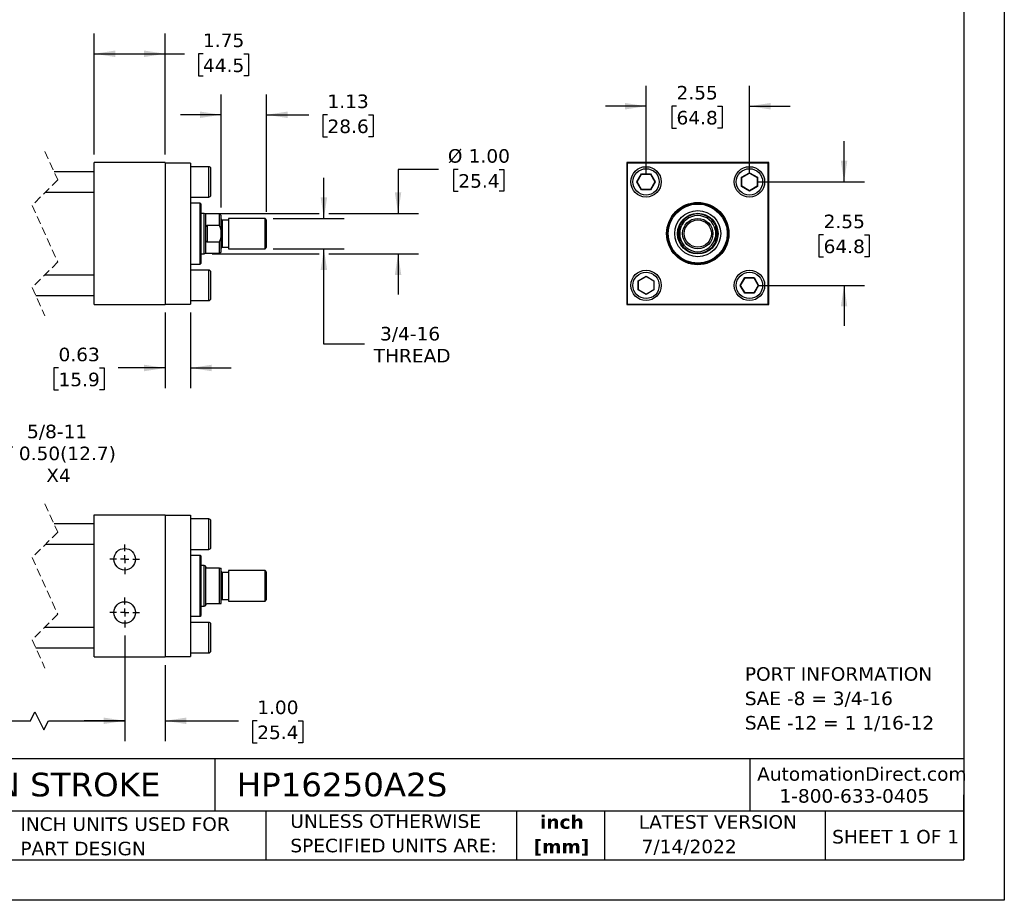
# Model space of a CAD drawing. Header units: inches. Extents: x 0 to 44, y 0 to 34.
# Tile 2 of 3: x 19.7 to 44, y 0 to 21.7. Entities that reach past the tile are written whole.
import ezdxf

# ---------------------------------------------------------------- set-up
doc = ezdxf.new("R2010")
doc.units = ezdxf.units.IN
doc.header["$LTSCALE"] = 4
doc.header["$MEASUREMENT"] = 0
for name, pattern in [('SLD-Center', [0.75, 0.6, -0.05, 0.05, -0.05]), ('SLD-Dashed', [0.075, 0.05, -0.025]), ('SLD-Solid', [0])]:
    doc.linetypes.add(name, pattern=pattern)
doc.layers.add('CENTER', color=40, linetype='SLD-Center')
doc.layers.add('DIMENSIONS', color=140, linetype='SLD-Solid', lineweight=25)
doc.layers.add('TEXT', color=140, linetype='SLD-Solid', lineweight=25)
doc.styles.add('SLDTEXTSTYLE0', font='VERDANA.TTF')
doc.styles.add('SLDTEXTSTYLE1', font='VERDANAB.TTF')
doc.dimstyles.new('SLDDIMSTYLE0', dxfattribs={"dimtxt": 0.339844, "dimasz": 0.52, "dimexe": 0, "dimexo": 0.0625, "dimgap": 0.084961, "dimtad": 0, "dimtih": 1, "dimtoh": 1, "dimrnd": 1e-09, "dimzin": 4, "dimdsep": 46, "dimtxsty": 'SLDTEXTSTYLE0', "dimsah": 1, "dimcen": 0.09, "dimadec": 0, "dimazin": 1, "dimtfac": 1, "dimtofl": 0, "dimtmove": 0, "dimatfit": 3, "dimfxl": 0, "dimfrac": 2, "dimtolj": 1, "dimtzin": 12, "dimarcsym": 0})
doc.dimstyles.new('SLDDIMSTYLE1', dxfattribs={"dimtxt": 0.339844, "dimasz": 0.52, "dimexe": 0, "dimexo": 0.0625, "dimgap": 0.084961, "dimtad": 0, "dimtih": 1, "dimtoh": 1, "dimrnd": 1e-09, "dimzin": 12, "dimdsep": 46, "dimtxsty": 'SLDTEXTSTYLE0', "dimsah": 1, "dimcen": 0.09, "dimadec": 0, "dimazin": 3, "dimtfac": 1, "dimtofl": 0, "dimtmove": 0, "dimatfit": 3, "dimfxl": 0, "dimfrac": 2, "dimtolj": 1, "dimtzin": 12, "dimarcsym": 0})
doc.dimstyles.new('SLDDIMSTYLE2', dxfattribs={"dimtxt": 0.339844, "dimasz": 0.52, "dimexe": 0, "dimexo": 0.0625, "dimgap": 0.084961, "dimtad": 0, "dimtih": 1, "dimtoh": 1, "dimrnd": 1e-09, "dimzin": 12, "dimdsep": 46, "dimtxsty": 'SLDTEXTSTYLE0', "dimsah": 1, "dimcen": 0.09, "dimadec": 0, "dimazin": 3, "dimtfac": 1, "dimtmove": 0, "dimatfit": 0, "dimfxl": 0, "dimfrac": 2, "dimtolj": 1, "dimtzin": 12, "dimarcsym": 0})
doc.dimstyles.new('SLDDIMSTYLE3', dxfattribs={"dimtxt": 0.339844, "dimasz": 0.52, "dimexe": 0, "dimexo": 0.0625, "dimgap": 0.084961, "dimtad": 0, "dimtih": 1, "dimtoh": 1, "dimrnd": 1e-09, "dimzin": 4, "dimdsep": 46, "dimtxsty": 'SLDTEXTSTYLE0', "dimsah": 1, "dimcen": 0.09, "dimadec": 0, "dimazin": 1, "dimtfac": 1, "dimtmove": 0, "dimatfit": 0, "dimfxl": 0, "dimfrac": 2, "dimtolj": 1, "dimtzin": 12, "dimarcsym": 0})
doc.dimstyles.new('SLDDIMSTYLE4', dxfattribs={"dimtxt": 0.339844, "dimasz": 0.52, "dimexe": 0, "dimexo": 0.0625, "dimgap": 0.084961, "dimtad": 0, "dimtih": 1, "dimtoh": 1, "dimrnd": 1e-09, "dimdsep": 46, "dimtxsty": 'SLDTEXTSTYLE0', "dimsah": 1, "dimcen": 0.09, "dimadec": 0, "dimazin": 2, "dimtfac": 1, "dimtmove": 0, "dimatfit": 0, "dimfxl": 0, "dimfrac": 2, "dimtolj": 1, "dimtzin": 12, "dimarcsym": 0})
doc.dimstyles.new('SLDDIMSTYLE6', dxfattribs={"dimtxt": 0.339844, "dimasz": 0.52, "dimexe": 0, "dimexo": 0.0625, "dimgap": 0.084961, "dimtad": 0, "dimtih": 1, "dimtoh": 1, "dimrnd": 1e-09, "dimzin": 12, "dimdsep": 46, "dimtxsty": 'SLDTEXTSTYLE0', "dimsah": 1, "dimcen": 0, "dimadec": 0, "dimazin": 3, "dimtfac": 1, "dimtofl": 0, "dimtmove": 0, "dimatfit": 3, "dimfxl": 0, "dimfrac": 2, "dimtolj": 1, "dimtzin": 12, "dimarcsym": 0})

# ---------------------------------------------------------------- blocks, each defined once
blk = doc.blocks.new('SW_NOTE_0')
at = {"layer": 'TEXT', "color": 0, "char_height": 0.33333, "attachment_point": 1, "style": 'SLDTEXTSTYLE0'}
for s, insert in [('PORT INFORMATION', (0, 0.423)), ('SAE -8 = 3/4-16', (0, -0.179)), ('SAE -12 = 1 1/16-12', (0, -0.78))]:
    blk.add_mtext(s, dxfattribs=dict(at, insert=insert))
blk = doc.blocks.new('SW_NOTE_0_1')
at = {"layer": 'TEXT', "color": 0, "char_height": 0.3333, "attachment_point": 2, "style": 'SLDTEXTSTYLE1'}
for s, insert in [('inch', (0.5, 0.423)), ('[mm]', (0.489, -0.179))]:
    blk.add_mtext(s, dxfattribs=dict(at, insert=insert))
blk = doc.blocks.new('SW_NOTE_0_2')
at = {"layer": 'TEXT', "color": 0, "char_height": 0.33333, "attachment_point": 1, "style": 'SLDTEXTSTYLE0'}
for s, insert in [('UNLESS OTHERWISE ', (0, 0.423)), ('SPECIFIED UNITS ARE:', (0, -0.179))]:
    blk.add_mtext(s, dxfattribs=dict(at, insert=insert))
blk = doc.blocks.new('SW_NOTE_0_6')
at = {"layer": 'TEXT', "color": 0, "char_height": 0.33333, "attachment_point": 1, "style": 'SLDTEXTSTYLE0'}
for s, insert in [('INCH UNITS USED FOR ', (0, 0.423)), ('PART DESIGN', (0, -0.179))]:
    blk.add_mtext(s, dxfattribs=dict(at, insert=insert))
blk = doc.blocks.new('_D_1')
at = {"layer": 'DIMENSIONS'}
for p, q in [((21.56, 18.38), (21.56, 21.362)), ((23.31, 18.38), (23.31, 21.362)), ((21.56, 20.862), (23.31, 20.862)), ((23.31, 20.862), (23.781, 20.862)), ((24.241, 20.862), (24.127, 20.862)), ((24.127, 20.862), (24.127, 20.322)), ((25.251, 20.862), (25.365, 20.862)), ((25.365, 20.862), (25.365, 20.322)), ((24.127, 20.322), (24.241, 20.322)), ((25.365, 20.322), (25.251, 20.322))]:
    blk.add_line(p, q, dxfattribs=at)
for points in [[(21.56, 20.862), (22.08, 20.782), (22.08, 20.942)], [(23.31, 20.862), (22.79, 20.942), (22.79, 20.782)]]:
    blk.add_solid(points, dxfattribs=at)
at = {"layer": 'DIMENSIONS', "char_height": 0.3333, "attachment_point": 1, "style": 'SLDTEXTSTYLE0'}
for s, insert in [('1.75', (24.241, 21.361)), ('44.5', (24.241, 20.745))]:
    blk.add_mtext(s, dxfattribs=dict(at, insert=insert))
blk = doc.blocks.new('_D_2')
at = {"layer": 'DIMENSIONS'}
for p, q in [((24.685, 17.074), (24.685, 19.859)), ((25.81, 16.965), (25.81, 19.859)), ((24.685, 19.359), (23.685, 19.359)), ((25.81, 19.359), (26.849, 19.359)), ((27.31, 19.359), (27.196, 19.359)), ((27.196, 19.359), (27.196, 18.819)), ((28.32, 19.359), (28.434, 19.359)), ((28.434, 19.359), (28.434, 18.819)), ((27.196, 18.819), (27.31, 18.819)), ((28.434, 18.819), (28.32, 18.819))]:
    blk.add_line(p, q, dxfattribs=at)
for points in [[(24.685, 19.359), (24.165, 19.439), (24.165, 19.279)], [(25.81, 19.359), (26.33, 19.279), (26.33, 19.439)]]:
    blk.add_solid(points, dxfattribs=at)
at = {"layer": 'DIMENSIONS', "char_height": 0.3333, "attachment_point": 1, "style": 'SLDTEXTSTYLE0'}
for s, insert in [('1.13', (27.31, 19.858)), ('28.6', (27.31, 19.242))]:
    blk.add_mtext(s, dxfattribs=dict(at, insert=insert))
blk = doc.blocks.new('_D_3')
at = {"layer": 'DIMENSIONS'}
for p, q in [((30.051, 18.013), (29.051, 18.013)), ((29.051, 18.013), (29.051, 16.93)), ((30.536, 18.013), (30.421, 18.013)), ((30.421, 18.013), (30.421, 17.473)), ((31.545, 18.013), (31.66, 18.013)), ((31.66, 18.013), (31.66, 17.473)), ((30.421, 17.473), (30.536, 17.473)), ((31.66, 17.473), (31.545, 17.473)), ((24.466, 16.93), (27.102, 16.93)), ((27.342, 16.93), (29.551, 16.93)), ((24.466, 15.93), (27.102, 15.93)), ((27.342, 15.93), (29.551, 15.93)), ((29.051, 15.93), (29.051, 14.93))]:
    blk.add_line(p, q, dxfattribs=at)
for points in [[(29.051, 16.93), (29.131, 17.45), (28.971, 17.45)], [(29.051, 15.93), (28.971, 15.41), (29.131, 15.41)]]:
    blk.add_solid(points, dxfattribs=at)
at = {"layer": 'DIMENSIONS', "char_height": 0.3333, "attachment_point": 1, "style": 'SLDTEXTSTYLE0'}
for s, insert in [('%%c', (30.279, 18.512)), ('1.00', (30.792, 18.512)), ('25.4', (30.536, 17.896))]:
    blk.add_mtext(s, dxfattribs=dict(at, insert=insert))
blk = doc.blocks.new('_D_4')
at = {"layer": 'DIMENSIONS'}
for p, q in [((27.222, 16.805), (27.222, 17.805)), ((25.971, 16.805), (27.722, 16.805)), ((25.971, 16.055), (27.722, 16.055)), ((27.222, 13.707), (27.222, 16.055)), ((28.222, 13.707), (27.222, 13.707))]:
    blk.add_line(p, q, dxfattribs=at)
for points in [[(27.222, 16.805), (27.302, 17.325), (27.142, 17.325)], [(27.222, 16.055), (27.142, 15.535), (27.302, 15.535)]]:
    blk.add_solid(points, dxfattribs=at)
at = {"layer": 'DIMENSIONS', "char_height": 0.3333, "attachment_point": 1, "style": 'SLDTEXTSTYLE0'}
for s, insert in [('3/4-16', (28.606, 14.131)), ('THREAD', (28.451, 13.59))]:
    blk.add_mtext(s, dxfattribs=dict(at, insert=insert))
blk = doc.blocks.new('_D_5')
at = {"layer": 'DIMENSIONS'}
for p, q in [((23.31, 14.49), (23.31, 12.619)), ((23.935, 14.49), (23.935, 12.619)), ((20.678, 13.119), (20.564, 13.119)), ((20.564, 13.119), (20.564, 12.579)), ((21.688, 13.119), (21.802, 13.119)), ((21.802, 13.119), (21.802, 12.579)), ((23.31, 13.119), (22.149, 13.119)), ((23.935, 13.119), (24.935, 13.119)), ((20.564, 12.579), (20.678, 12.579)), ((21.802, 12.579), (21.688, 12.579))]:
    blk.add_line(p, q, dxfattribs=at)
for points in [[(23.31, 13.119), (22.79, 13.199), (22.79, 13.039)], [(23.935, 13.119), (24.455, 13.039), (24.455, 13.199)]]:
    blk.add_solid(points, dxfattribs=at)
at = {"layer": 'DIMENSIONS', "char_height": 0.3333, "attachment_point": 1, "style": 'SLDTEXTSTYLE0'}
for s, insert in [('0.63', (20.678, 13.619)), ('15.9', (20.678, 13.003))]:
    blk.add_mtext(s, dxfattribs=dict(at, insert=insert))
blk = doc.blocks.new('_D_6')
at = {"layer": 'DIMENSIONS'}
for p, q in [((35.166, 17.905), (35.166, 20.07)), ((37.716, 17.905), (37.716, 20.07)), ((35.166, 19.57), (34.166, 19.57)), ((35.917, 19.57), (35.803, 19.57)), ((35.803, 19.57), (35.803, 19.03)), ((36.927, 19.57), (37.041, 19.57)), ((37.041, 19.57), (37.041, 19.03)), ((37.716, 19.57), (38.716, 19.57)), ((35.803, 19.03), (35.917, 19.03)), ((37.041, 19.03), (36.927, 19.03))]:
    blk.add_line(p, q, dxfattribs=at)
for points in [[(35.166, 19.57), (34.646, 19.65), (34.646, 19.49)], [(37.716, 19.57), (38.236, 19.49), (38.236, 19.65)]]:
    blk.add_solid(points, dxfattribs=at)
at = {"layer": 'DIMENSIONS', "char_height": 0.3333, "attachment_point": 1, "style": 'SLDTEXTSTYLE0'}
for s, insert in [('2.55', (35.917, 20.07)), ('64.8', (35.917, 19.454))]:
    blk.add_mtext(s, dxfattribs=dict(at, insert=insert))
blk = doc.blocks.new('_D_7')
at = {"layer": 'DIMENSIONS'}
for p, q in [((40.049, 17.705), (40.049, 18.705)), ((37.916, 17.705), (40.549, 17.705)), ((39.544, 16.399), (39.43, 16.399)), ((39.43, 16.399), (39.43, 15.858)), ((40.554, 16.399), (40.668, 16.399)), ((40.668, 16.399), (40.668, 15.858)), ((39.43, 15.858), (39.544, 15.858)), ((40.668, 15.858), (40.554, 15.858)), ((37.916, 15.155), (40.549, 15.155)), ((40.049, 15.155), (40.049, 14.155))]:
    blk.add_line(p, q, dxfattribs=at)
for points in [[(40.049, 17.705), (40.129, 18.225), (39.969, 18.225)], [(40.049, 15.155), (39.969, 14.635), (40.129, 14.635)]]:
    blk.add_solid(points, dxfattribs=at)
at = {"layer": 'DIMENSIONS', "char_height": 0.3333, "attachment_point": 1, "style": 'SLDTEXTSTYLE0'}
for s, insert in [('2.55', (39.544, 16.898)), ('64.8', (39.544, 16.282))]:
    blk.add_mtext(s, dxfattribs=dict(at, insert=insert))
blk = doc.blocks.new('_D_19')
at = {"layer": 'DIMENSIONS'}
for p, q in [((17.386, 6.527), (17.386, 3.924)), ((22.31, 6.527), (22.31, 3.924)), ((19.984, 4.424), (20.095, 4.646)), ((20.095, 4.646), (20.317, 4.202)), ((14.474, 4.424), (14.36, 4.424)), ((14.36, 4.424), (14.36, 3.884)), ((15.767, 4.424), (15.881, 4.424)), ((15.881, 4.424), (15.881, 3.884)), ((17.386, 4.424), (16.227, 4.424)), ((17.386, 4.424), (19.984, 4.424)), ((20.317, 4.202), (20.428, 4.424)), ((20.428, 4.424), (22.31, 4.424)), ((14.36, 3.884), (14.474, 3.884)), ((15.881, 3.884), (15.767, 3.884))]:
    blk.add_line(p, q, dxfattribs=at)
for points in [[(17.386, 4.424), (17.906, 4.344), (17.906, 4.504)], [(22.31, 4.424), (21.79, 4.504), (21.79, 4.344)]]:
    blk.add_solid(points, dxfattribs=at)
at = {"layer": 'DIMENSIONS', "char_height": 0.3333, "attachment_point": 1, "style": 'SLDTEXTSTYLE0'}
for s, insert in [('5.00', (14.615, 4.923)), ('127.0', (14.474, 4.307))]:
    blk.add_mtext(s, dxfattribs=dict(at, insert=insert))
blk = doc.blocks.new('_D_20')
at = {"layer": 'DIMENSIONS'}
for p, q in [((22.31, 6.527), (22.31, 3.924)), ((23.31, 5.799), (23.31, 3.924)), ((22.31, 4.424), (21.31, 4.424)), ((23.31, 4.424), (25.118, 4.424)), ((25.578, 4.424), (25.464, 4.424)), ((25.464, 4.424), (25.464, 3.884)), ((26.588, 4.424), (26.702, 4.424)), ((26.702, 4.424), (26.702, 3.884)), ((25.464, 3.884), (25.578, 3.884)), ((26.702, 3.884), (26.588, 3.884))]:
    blk.add_line(p, q, dxfattribs=at)
for points in [[(22.31, 4.424), (21.79, 4.504), (21.79, 4.344)], [(23.31, 4.424), (23.83, 4.344), (23.83, 4.504)]]:
    blk.add_solid(points, dxfattribs=at)
at = {"layer": 'DIMENSIONS', "char_height": 0.3333, "attachment_point": 1, "style": 'SLDTEXTSTYLE0'}
for s, insert in [('1.00', (25.578, 4.923)), ('25.4', (25.578, 4.307))]:
    blk.add_mtext(s, dxfattribs=dict(at, insert=insert))
blk = doc.blocks.new('SW_SYMBOL_HOLE_DEPTH')
at = {"layer": 'DIMENSIONS', "color": 0}
for p, q in [((0, 137.8), (126, 137.8)), ((63, 137.8), (63, 11.8)), ((15.7, 87.4), (63, 11.8)), ((110.2, 87.4), (63, 11.8))]:
    blk.add_line(p, q, dxfattribs=at)
blk = doc.blocks.new('_D_21')
at = {"layer": 'DIMENSIONS'}
for p, q in [((17.455, 8.661), (18.089, 11.028)), ((18.089, 11.028), (18.964, 11.028))]:
    blk.add_line(p, q, dxfattribs=at)
blk.add_solid([(17.455, 8.661), (17.667, 9.143), (17.513, 9.184)], dxfattribs=at)
at = {"layer": 'DIMENSIONS', "xscale": 0.002688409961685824, "yscale": 0.002688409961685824, "zscale": 0.002688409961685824}
blk.add_blockref('SW_SYMBOL_HOLE_DEPTH', (19.214, 10.803), dxfattribs=at)
at = {"layer": 'DIMENSIONS', "char_height": 0.3333, "attachment_point": 1, "style": 'SLDTEXTSTYLE0'}
for s, insert in [('5/8-11', (19.902, 11.721)), ('0.50(12.7)', (19.7, 11.181)), ('X4', (20.376, 10.641))]:
    blk.add_mtext(s, dxfattribs=dict(at, insert=insert))
blk = doc.blocks.new('SW_CENTERMARKSYMBOL_8')
at = {"layer": 'CENTER', "color": 0}
for p, q in [((0, 0.2), (0, 0.366)), ((-0.2, 0), (-0.366, 0)), ((0, 0), (-0.1, 0)), ((0, 0), (0, 0.1)), ((0, 0), (0, -0.1)), ((0, 0), (0.1, 0)), ((0.2, 0), (0.366, 0)), ((0, -0.2), (0, -0.366))]:
    blk.add_line(p, q, dxfattribs=at)
blk = doc.blocks.new('SW_CENTERMARKSYMBOL_9')
at = {"layer": 'CENTER', "color": 0}
for p, q in [((0, 0.2), (0, 0.366)), ((-0.2, 0), (-0.366, 0)), ((0, 0), (-0.1, 0)), ((0, 0), (0, 0.1)), ((0, 0), (0, -0.1)), ((0, 0), (0.1, 0)), ((0.2, 0), (0.366, 0)), ((0, -0.2), (0, -0.366))]:
    blk.add_line(p, q, dxfattribs=at)

msp = doc.modelspace()

# ---------------------------------------------------------------- linework, layer by layer
at = {"color": 7, "linetype": 'SLD-Solid'}
for p, q in [((44, 34), (44, 0)), ((44, 0), (0, 0))]:
    msp.add_line(p, q, dxfattribs=at)
at = {"color": 7, "linetype": 'SLD-Dashed', "lineweight": 18}
for p, q in [((20.344, 18.455), (20.659, 17.757)), ((20.659, 17.757), (20.029, 17.127)), ((20.029, 17.127), (20.659, 15.732)), ((20.659, 15.732), (20.029, 15.102)), ((20.029, 15.102), (20.344, 14.405)), ((20.344, 9.774), (20.659, 9.076)), ((20.659, 9.076), (20.029, 8.446)), ((20.029, 8.446), (20.659, 7.051)), ((20.659, 7.051), (20.029, 6.421)), ((20.029, 6.421), (20.344, 5.724))]:
    msp.add_line(p, q, dxfattribs=at)
for p, q in [((21.56, 14.68), (21.56, 18.18)), ((23.31, 18.18), (21.56, 18.18)), ((23.31, 18.18), (23.31, 14.68)), ((23.935, 18.17), (23.31, 18.17)), ((23.935, 18.17), (23.935, 14.69)), ((24.385, 18.08), (23.935, 18.08)), ((24.385, 17.33), (24.385, 18.08)), ((24.435, 17.705), (24.435, 18.03)), ((34.691, 18.18), (34.691, 14.68)), ((38.191, 18.18), (34.691, 18.18)), ((34.701, 18.17), (34.701, 14.69)), ((38.181, 18.17), (34.701, 18.17)), ((38.181, 14.69), (38.181, 18.17)), ((38.191, 14.68), (38.191, 18.18)), ((21.56, 17.955), (20.57, 17.955)), ((34.94, 17.705), (35.053, 17.9)), ((34.949, 17.705), (35.058, 17.892)), ((35.053, 17.9), (35.279, 17.9)), ((35.058, 17.892), (35.053, 17.9)), ((35.058, 17.892), (35.274, 17.892)), ((35.279, 17.9), (35.274, 17.892)), ((35.274, 17.892), (35.383, 17.705)), ((35.279, 17.9), (35.392, 17.705)), ((37.521, 17.818), (37.716, 17.931)), ((37.521, 17.592), (37.521, 17.818)), ((37.521, 17.818), (37.529, 17.813)), ((37.529, 17.813), (37.716, 17.921)), ((37.529, 17.596), (37.529, 17.813)), ((37.716, 17.931), (37.912, 17.818)), ((37.716, 17.931), (37.716, 17.921)), ((37.716, 17.921), (37.904, 17.813)), ((37.904, 17.813), (37.912, 17.818)), ((37.904, 17.813), (37.904, 17.596)), ((37.912, 17.818), (37.912, 17.592)), ((24.435, 17.38), (24.435, 17.705)), ((35.053, 17.509), (34.94, 17.705)), ((34.94, 17.705), (34.949, 17.705)), ((35.058, 17.517), (34.949, 17.705)), ((35.053, 17.509), (35.058, 17.517)), ((35.279, 17.509), (35.053, 17.509)), ((35.274, 17.517), (35.058, 17.517)), ((35.383, 17.705), (35.274, 17.517)), ((35.279, 17.509), (35.274, 17.517)), ((35.392, 17.705), (35.279, 17.509)), ((35.392, 17.705), (35.383, 17.705)), ((37.521, 17.592), (37.529, 17.596)), ((37.716, 17.479), (37.521, 17.592)), ((37.716, 17.488), (37.529, 17.596)), ((37.904, 17.596), (37.716, 17.488)), ((37.912, 17.592), (37.716, 17.479)), ((37.716, 17.479), (37.716, 17.488)), ((37.912, 17.592), (37.904, 17.596)), ((20.356, 17.455), (21.56, 17.455)), ((23.935, 17.33), (24.385, 17.33)), ((24.172, 17.179), (23.935, 17.179)), ((24.192, 17.159), (24.172, 17.179)), ((24.172, 15.68), (24.172, 17.179)), ((24.192, 15.7), (24.192, 17.159)), ((24.266, 16.93), (24.192, 16.93)), ((24.31, 16.914), (24.266, 16.93)), ((24.266, 16.43), (24.266, 16.93)), ((24.646, 16.914), (24.31, 16.914)), ((24.31, 16.55), (24.31, 16.914)), ((24.685, 16.874), (24.646, 16.914)), ((24.646, 16.637), (24.646, 16.914)), ((24.685, 16.509), (24.685, 16.874)), ((24.873, 16.762), (24.716, 16.762)), ((24.716, 16.762), (24.716, 16.43)), ((25.771, 16.805), (24.873, 16.805)), ((24.873, 16.805), (24.873, 16.43)), ((25.81, 16.765), (25.771, 16.805)), ((25.771, 16.43), (25.771, 16.805)), ((25.81, 16.094), (25.81, 16.765)), ((24.31, 16.309), (24.31, 16.55)), ((24.341, 16.637), (24.341, 16.223)), ((24.341, 16.637), (24.646, 16.637)), ((35.972, 16.309), (35.972, 16.55)), ((36.91, 16.55), (36.91, 16.309)), ((24.266, 15.93), (24.266, 16.43)), ((24.31, 15.946), (24.31, 16.309)), ((24.685, 16.35), (24.685, 16.509)), ((24.685, 15.985), (24.685, 16.35)), ((24.716, 16.43), (24.716, 16.098)), ((24.873, 16.43), (24.873, 16.055)), ((25.771, 16.055), (25.771, 16.43)), ((36.004, 16.35), (36.004, 16.509)), ((36.879, 16.509), (36.879, 16.35)), ((24.646, 16.223), (24.341, 16.223)), ((24.646, 15.946), (24.646, 16.223)), ((24.716, 16.098), (24.873, 16.098)), ((24.873, 16.055), (25.771, 16.055)), ((25.771, 16.055), (25.81, 16.094)), ((24.192, 15.93), (24.266, 15.93)), ((24.266, 15.93), (24.31, 15.946)), ((24.31, 15.946), (24.646, 15.946)), ((24.646, 15.946), (24.685, 15.985)), ((23.935, 15.68), (24.172, 15.68)), ((24.172, 15.68), (24.192, 15.7)), ((21.56, 15.405), (20.331, 15.405)), ((24.385, 15.53), (23.935, 15.53)), ((24.385, 14.78), (24.385, 15.53)), ((24.435, 14.83), (24.435, 15.48)), ((34.971, 15.268), (35.166, 15.381)), ((34.979, 15.263), (35.166, 15.371)), ((35.166, 15.381), (35.362, 15.268)), ((35.166, 15.381), (35.166, 15.371)), ((35.166, 15.371), (35.354, 15.263)), ((37.49, 15.155), (37.603, 15.35)), ((37.499, 15.155), (37.608, 15.342)), ((37.603, 15.35), (37.829, 15.35)), ((37.603, 15.35), (37.608, 15.342)), ((37.608, 15.342), (37.824, 15.342)), ((37.829, 15.35), (37.824, 15.342)), ((37.824, 15.342), (37.933, 15.155)), ((37.829, 15.35), (37.942, 15.155)), ((34.971, 15.042), (34.971, 15.268)), ((34.971, 15.268), (34.979, 15.263)), ((34.979, 15.046), (34.979, 15.263)), ((35.362, 15.268), (35.354, 15.263)), ((35.354, 15.263), (35.354, 15.046)), ((35.362, 15.268), (35.362, 15.042)), ((37.603, 14.959), (37.49, 15.155)), ((37.49, 15.155), (37.499, 15.155)), ((37.608, 14.967), (37.499, 15.155)), ((37.933, 15.155), (37.824, 14.967)), ((37.942, 15.155), (37.829, 14.959)), ((37.942, 15.155), (37.933, 15.155)), ((20.118, 14.905), (21.56, 14.905)), ((34.979, 15.046), (34.971, 15.042)), ((35.166, 14.929), (34.971, 15.042)), ((35.166, 14.938), (34.979, 15.046)), ((35.354, 15.046), (35.166, 14.938)), ((35.362, 15.042), (35.166, 14.929)), ((35.166, 14.929), (35.166, 14.938)), ((35.362, 15.042), (35.354, 15.046)), ((37.603, 14.959), (37.608, 14.967)), ((37.829, 14.959), (37.603, 14.959)), ((37.824, 14.967), (37.608, 14.967)), ((37.824, 14.967), (37.829, 14.959)), ((21.56, 14.68), (23.31, 14.68)), ((23.31, 14.69), (23.935, 14.69)), ((23.935, 14.78), (24.385, 14.78)), ((34.691, 14.68), (38.191, 14.68)), ((34.701, 14.69), (38.181, 14.69)), ((21.56, 9.499), (23.31, 9.499)), ((21.56, 5.999), (21.56, 9.499)), ((23.31, 9.499), (23.31, 5.999)), ((23.31, 9.489), (23.935, 9.489)), ((23.935, 9.489), (23.935, 6.009)), ((21.56, 9.274), (20.57, 9.274)), ((24.385, 9.399), (23.935, 9.399)), ((24.385, 8.649), (24.385, 9.399)), ((24.435, 9.024), (24.435, 9.349)), ((24.435, 8.699), (24.435, 9.024)), ((20.356, 8.774), (21.56, 8.774)), ((23.935, 8.649), (24.385, 8.649)), ((24.172, 8.498), (23.935, 8.498)), ((24.192, 8.478), (24.172, 8.498)), ((24.172, 7.749), (24.172, 8.498)), ((24.192, 7.019), (24.192, 8.478)), ((24.266, 8.249), (24.192, 8.249)), ((24.31, 8.233), (24.266, 8.249)), ((24.266, 7.249), (24.266, 8.249)), ((24.31, 8.217), (24.31, 8.233)), ((24.31, 7.28), (24.31, 8.217)), ((24.646, 8.186), (24.341, 8.186)), ((24.646, 7.311), (24.646, 8.186)), ((24.646, 8.186), (24.685, 8.186)), ((24.685, 7.311), (24.685, 8.186)), ((24.873, 8.081), (24.716, 8.081)), ((24.716, 8.081), (24.716, 7.417)), ((25.771, 8.124), (24.873, 8.124)), ((24.873, 8.124), (24.873, 7.374)), ((25.81, 8.084), (25.771, 8.124)), ((25.771, 7.374), (25.771, 8.124)), ((25.81, 7.413), (25.81, 8.084)), ((24.172, 6.999), (24.172, 7.749)), ((24.341, 7.311), (24.646, 7.311)), ((24.646, 7.311), (24.685, 7.311)), ((24.716, 7.417), (24.873, 7.417)), ((24.873, 7.374), (25.771, 7.374)), ((25.771, 7.374), (25.81, 7.413)), ((24.192, 7.249), (24.266, 7.249)), ((24.266, 7.249), (24.31, 7.265)), ((24.31, 7.265), (24.31, 7.28)), ((23.935, 6.999), (24.172, 6.999)), ((24.385, 6.849), (23.935, 6.849)), ((24.172, 6.999), (24.192, 7.019)), ((24.385, 6.099), (24.385, 6.849)), ((24.435, 6.149), (24.435, 6.799)), ((21.56, 6.724), (20.331, 6.724)), ((20.118, 6.224), (21.56, 6.224)), ((23.935, 6.099), (24.385, 6.099)), ((21.56, 5.999), (23.31, 5.999)), ((23.31, 6.009), (23.935, 6.009))]:
    msp.add_line(p, q)
for centre, radius in [((35.166, 17.705), 0.375), ((37.716, 17.705), 0.375), ((36.441, 16.43), 0.767), ((36.441, 16.43), 0.758), ((36.441, 16.43), 0.75), ((36.441, 16.43), 0.729), ((36.441, 16.43), 0.568), ((36.441, 16.43), 0.5), ((36.441, 16.43), 0.501), ((36.441, 16.43), 0.375), ((36.441, 16.43), 0.336), ((35.166, 15.155), 0.375), ((37.716, 15.155), 0.375), ((22.31, 8.405), 0.266), ((22.31, 7.093), 0.266)]:
    msp.add_circle(centre, radius)
for centre, radius, start, end in [((24.385, 18.03), 0.05, 359.9997, 90.0002), ((24.385, 17.38), 0.05, 269.9998, 0.0003), ((24.716, 16.793), 0.0313, 180.0005, 269.9999), ((36.441, 16.43), 0.484, 25.321, 154.679), ((36.441, 16.43), 0.445, 10.2745, 169.7255), ((36.441, 16.43), 0.484, 165.579, 194.421), ((36.441, 16.43), 0.484, 345.579, 14.421), ((36.441, 16.43), 0.445, 190.2745, 349.7255), ((24.716, 16.067), 0.0313, 90.0001, 179.9995), ((36.441, 16.43), 0.484, 205.321, 334.679), ((24.385, 15.48), 0.05, 359.9997, 90.0002), ((24.385, 14.83), 0.05, 269.9998, 0.0003), ((24.385, 9.349), 0.05, 359.9997, 90.0002), ((24.385, 8.699), 0.05, 269.9998, 0.0003), ((24.716, 8.112), 0.0313, 180.0005, 269.9999), ((24.716, 7.385), 0.0313, 90.0001, 179.9995), ((24.385, 6.799), 0.05, 359.9997, 90.0002), ((24.385, 6.149), 0.05, 269.9998, 0.0003)]:
    msp.add_arc(centre, radius, start, end)
for points, knots in [([(34.841, 17.705), (34.841, 17.791), (34.875, 17.874), (34.997, 17.996), (35.08, 18.03), (35.252, 18.03), (35.335, 17.996), (35.457, 17.874), (35.491, 17.791), (35.491, 17.705)], [0, 0, 0, 0, 0.25, 0.25, 0.5, 0.5, 0.75, 0.75, 1, 1, 1, 1]), ([(37.716, 17.38), (37.63, 17.38), (37.547, 17.414), (37.425, 17.536), (37.391, 17.619), (37.391, 17.791), (37.425, 17.874), (37.547, 17.996), (37.63, 18.03), (37.716, 18.03)], [0, 0, 0, 0, 0.25, 0.25, 0.5, 0.5, 0.75, 0.75, 1, 1, 1, 1]), ([(37.716, 18.03), (37.802, 18.03), (37.885, 17.996), (38.007, 17.874), (38.041, 17.791), (38.041, 17.619), (38.007, 17.536), (37.885, 17.414), (37.802, 17.38), (37.716, 17.38)], [0, 0, 0, 0, 0.25, 0.25, 0.5, 0.5, 0.75, 0.75, 1, 1, 1, 1]), ([(35.491, 17.705), (35.491, 17.619), (35.457, 17.536), (35.335, 17.414), (35.252, 17.38), (35.08, 17.38), (34.997, 17.414), (34.875, 17.536), (34.841, 17.619), (34.841, 17.705)], [0, 0, 0, 0, 0.25, 0.25, 0.5, 0.5, 0.75, 0.75, 1, 1, 1, 1]), ([(24.31, 16.55), (24.31, 16.56), (24.311, 16.58), (24.314, 16.604), (24.321, 16.621), (24.327, 16.631), (24.334, 16.635), (24.339, 16.637), (24.341, 16.637), (24.341, 16.637)], [0, 0, 0, 0, 0.304521, 0.608926, 0.723901, 0.872374, 0.929074, 0.987706, 1, 1, 1, 1]), ([(24.685, 16.509), (24.68, 16.531), (24.671, 16.574), (24.654, 16.616), (24.646, 16.637)], [0, 0, 0, 0, 0.496499, 1, 1, 1, 1]), ([(35.972, 16.55), (35.974, 16.559), (35.977, 16.567), (35.982, 16.583), (35.985, 16.591), (35.991, 16.607), (35.994, 16.615), (35.998, 16.626), (36, 16.629), (36.003, 16.635), (36.004, 16.637), (36.004, 16.637)], [0, 0, 0, 0, 0.25, 0.25, 0.5, 0.5, 0.75, 0.75, 0.875, 0.875, 1, 1, 1, 1]), ([(36.879, 16.637), (36.879, 16.637), (36.88, 16.635), (36.882, 16.629), (36.884, 16.626), (36.888, 16.615), (36.891, 16.607), (36.897, 16.591), (36.9, 16.583), (36.905, 16.567), (36.908, 16.559), (36.91, 16.55)], [0, 0, 0, 0, 0.125, 0.125, 0.25, 0.25, 0.5, 0.5, 0.75, 0.75, 1, 1, 1, 1]), ([(24.341, 16.223), (24.34, 16.223), (24.336, 16.223), (24.33, 16.227), (24.323, 16.234), (24.312, 16.259), (24.31, 16.285), (24.31, 16.306), (24.31, 16.309)], [0, 0, 0, 0, 0.04923, 0.108361, 0.198922, 0.373251, 0.897659, 1, 1, 1, 1]), ([(24.646, 16.223), (24.654, 16.243), (24.671, 16.285), (24.68, 16.328), (24.685, 16.35)], [0, 0, 0, 0, 0.497005, 1, 1, 1, 1]), ([(36.004, 16.223), (36.004, 16.223), (36.003, 16.225), (36, 16.23), (35.998, 16.234), (35.994, 16.244), (35.991, 16.252), (35.985, 16.268), (35.982, 16.276), (35.977, 16.293), (35.974, 16.301), (35.972, 16.309)], [0, 0, 0, 0, 0.125, 0.125, 0.25, 0.25, 0.5, 0.5, 0.75, 0.75, 1, 1, 1, 1]), ([(36.91, 16.309), (36.908, 16.301), (36.905, 16.293), (36.9, 16.276), (36.897, 16.268), (36.891, 16.252), (36.888, 16.244), (36.884, 16.234), (36.882, 16.23), (36.88, 16.225), (36.879, 16.223), (36.879, 16.223)], [0, 0, 0, 0, 0.25, 0.25, 0.5, 0.5, 0.75, 0.75, 0.875, 0.875, 1, 1, 1, 1]), ([(35.166, 14.83), (35.08, 14.83), (34.997, 14.864), (34.875, 14.986), (34.841, 15.069), (34.841, 15.241), (34.875, 15.324), (34.997, 15.446), (35.08, 15.48), (35.166, 15.48)], [0, 0, 0, 0, 0.25, 0.25, 0.5, 0.5, 0.75, 0.75, 1, 1, 1, 1]), ([(35.166, 15.48), (35.252, 15.48), (35.335, 15.446), (35.457, 15.324), (35.491, 15.241), (35.491, 15.069), (35.457, 14.986), (35.335, 14.864), (35.252, 14.83), (35.166, 14.83)], [0, 0, 0, 0, 0.25, 0.25, 0.5, 0.5, 0.75, 0.75, 1, 1, 1, 1]), ([(37.391, 15.155), (37.391, 15.241), (37.425, 15.324), (37.547, 15.446), (37.63, 15.48), (37.802, 15.48), (37.885, 15.446), (38.007, 15.324), (38.041, 15.241), (38.041, 15.155)], [0, 0, 0, 0, 0.25, 0.25, 0.5, 0.5, 0.75, 0.75, 1, 1, 1, 1]), ([(38.041, 15.155), (38.041, 15.069), (38.007, 14.986), (37.885, 14.864), (37.802, 14.83), (37.63, 14.83), (37.547, 14.864), (37.425, 14.986), (37.391, 15.069), (37.391, 15.155)], [0, 0, 0, 0, 0.25, 0.25, 0.5, 0.5, 0.75, 0.75, 1, 1, 1, 1]), ([(24.341, 8.186), (24.34, 8.186), (24.336, 8.186), (24.331, 8.188), (24.324, 8.191), (24.315, 8.199), (24.31, 8.209), (24.31, 8.216), (24.31, 8.217)], [0, 0, 0, 0, 0.098565, 0.207714, 0.349036, 0.555815, 0.944336, 1, 1, 1, 1]), ([(24.31, 7.28), (24.31, 7.283), (24.311, 7.29), (24.315, 7.298), (24.322, 7.305), (24.328, 7.309), (24.335, 7.311), (24.339, 7.311), (24.341, 7.311), (24.341, 7.311)], [0, 0, 0, 0, 0.183317, 0.428564, 0.552758, 0.760623, 0.86038, 0.975243, 1, 1, 1, 1])]:
    msp.add_open_spline(points, degree=3, knots=knots)
for points in [[(36.004, 16.509), (36.004, 16.553), (36.004, 16.596), (36.004, 16.637)], [(36.879, 16.637), (36.879, 16.596), (36.879, 16.553), (36.879, 16.509)], [(36.004, 16.223), (36.004, 16.264), (36.004, 16.306), (36.004, 16.35)], [(36.879, 16.223), (36.879, 16.264), (36.879, 16.306), (36.879, 16.35)]]:
    msp.add_open_spline(points, degree=3)
at = {"layer": 'TEXT'}
for p, q in [((43, 33), (43, 1)), ((43, 3.484), (1, 3.484)), ((24.529, 3.484), (24.529, 2.2)), ((37.728, 3.484), (37.728, 2.2)), ((43, 1), (43, 2.6)), ((43, 2.2), (1, 2.2)), ((25.792, 2.2), (25.792, 1)), ((31.972, 2.2), (31.972, 1)), ((34.144, 2.2), (34.144, 1)), ((39.582, 2.2), (39.582, 1)), ((1, 1), (43, 1))]:
    msp.add_line(p, q, dxfattribs=at)

# ---------------------------------------------------------------- block references
at = {"layer": 'CENTER'}
for name, p in [('SW_CENTERMARKSYMBOL_8', (22.31, 8.405)), ('SW_CENTERMARKSYMBOL_9', (22.31, 7.093))]:
    msp.add_blockref(name, p, dxfattribs=at)
at = {"layer": 'TEXT'}
for name, p in [('SW_NOTE_0', (37.603, 5.322)), ('SW_NOTE_0_6', (19.737, 1.622)), ('SW_NOTE_0_2', (26.395, 1.696)), ('SW_NOTE_0_1', (32.59, 1.673))]:
    msp.add_blockref(name, p, dxfattribs=at)

# ---------------------------------------------------------------- texts
at = {"layer": 'TEXT', "style": 'SLDTEXTSTYLE0'}
for s, insert, char_height, attachment_point in [('AutomationDirect.com', (37.905, 3.281), 0.33333, 1), ('HYDRAULIC CYLINDER: NFPA, 2.5IN BORE, 2IN STROKE', (1.254, 3.145), 0.58333, 1), ('HP16250A2S', (25.072, 3.145), 0.5833, 1), ('1-800-633-0405', (38.455, 2.74), 0.33333, 1), ('LATEST VERSION', (36.937, 2.098), 0.33333, 2), ('SHEET 1 OF 1', (39.755, 1.734), 0.33333, 1), ('7/14/2022', (35.057, 1.494), 0.3333, 1)]:
    msp.add_mtext(s, dxfattribs=dict(at, insert=insert, char_height=char_height, attachment_point=attachment_point))

# ---------------------------------------------------------------- dimensions: what is measured, and where the dimension line sits
at = {"layer": 'DIMENSIONS'}
for base, p1, p2, dimstyle, picture, middle in [((21.56, 20.862), (23.31, 18.18), (21.56, 18.18), 'SLDDIMSTYLE1', '_D_1', (24.746, 20.862)), ((37.716, 19.57), (35.166, 17.705), (37.716, 17.705), 'SLDDIMSTYLE2', '_D_6', (36.422, 19.57)), ((24.685006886, 19.358876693), (25.810006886, 16.765394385), (24.685006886, 16.874394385), 'SLDDIMSTYLE2', '_D_2', (27.814913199, 19.358876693)), ((23.934506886, 13.119485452), (23.309506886, 14.689764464), (23.934506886, 14.689764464), 'SLDDIMSTYLE4', '_D_5', (21.183279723, 13.119485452))]:
    dim = msp.add_linear_dim(base=base, p1=p1, p2=p2, dimstyle=dimstyle, dxfattribs=at)
    dim.commit()
    dim.dimension.update_dxf_attribs({"geometry": picture, "text_midpoint": middle, "dimtype": 160})
for base, p1, p2, angle, dimstyle, picture, middle in [((40.049, 15.155), (37.716, 17.705), (37.716, 15.155), 90, 'SLDDIMSTYLE2', '_D_7', (40.049, 16.399)), ((23.31, 4.424), (22.31, 6.727), (23.31, 5.999), 0, 'SLDDIMSTYLE3', '_D_20', (26.083, 4.424))]:
    dim = msp.add_linear_dim(base=base, p1=p1, p2=p2, angle=angle, dimstyle=dimstyle, dxfattribs=at)
    dim.commit()
    dim.dimension.update_dxf_attribs({"geometry": picture, "text_midpoint": middle, "dimtype": 160})
for base, p1, p2, text, dimstyle, picture, middle in [((29.051, 15.93), (24.266, 16.93), (24.266, 15.93), '%%c<>', 'SLDDIMSTYLE3', '_D_3', (29.051, 18.013)), ((27.222, 16.055), (25.771, 16.805), (25.771, 16.055), '3/4-16\\PTHREAD', 'SLDDIMSTYLE2', '_D_4', (27.222, 13.707))]:
    dim = msp.add_linear_dim(base=base, p1=p1, p2=p2, angle=90, text=text, dimstyle=dimstyle, dxfattribs=at)
    dim.commit()
    dim.dimension.update_dxf_attribs({"geometry": picture, "text_midpoint": middle, "dimtype": 160})
dim = msp.add_diameter_dim_2p(p1=(17.318, 8.148), p2=(17.455, 8.661), text='5/8-11\\P{\\fGDT;x}0.50(12.7)\\PX4', dimstyle='SLDDIMSTYLE6', override={"dimpost": '<>'}, dxfattribs=at)
dim.commit()
dim.dimension.update_dxf_attribs({"geometry": '_D_21', "text_midpoint": (20.669, 11.028), "dimtype": 163})
dim = msp.add_linear_dim(base=(22.31, 4.424), p1=(17.386, 6.727), p2=(22.31, 6.727), text='5.00', dimstyle='SLDDIMSTYLE0', dxfattribs=at)
dim.commit()
dim.dimension.update_dxf_attribs({"geometry": '_D_19', "text_midpoint": (15.12, 4.424), "dimtype": 160})

doc.saveas('drawing.dxf')
